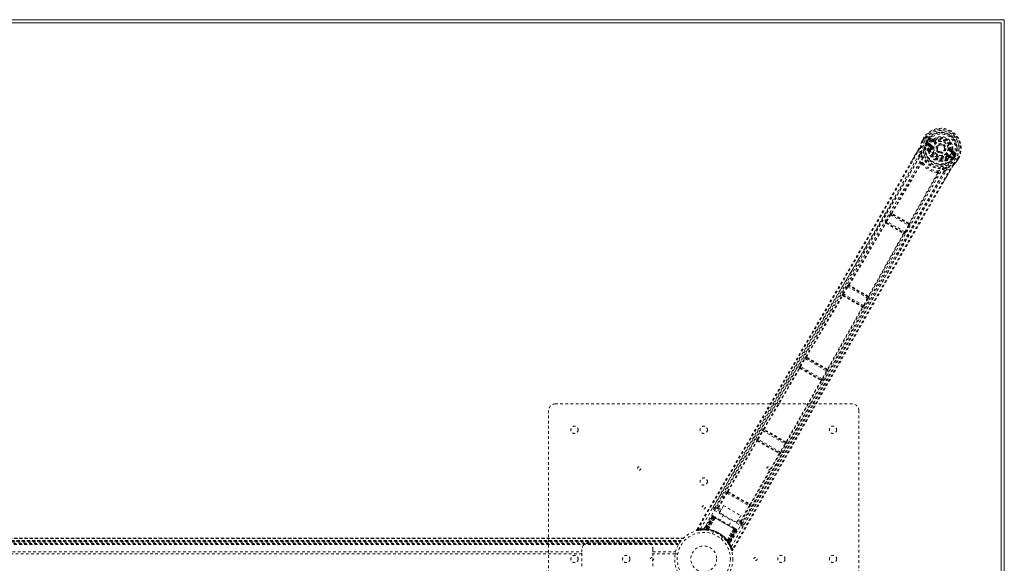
# Model space of a CAD drawing. Header units: inches. Extents: x 7.1 to 78.6, y 19.7 to 61.4.
# Tile 5 of 5: x 40.5 to 78.6, y 40.4 to 61.4. Entities that reach past the tile are written whole.
import ezdxf

# ---------------------------------------------------------------- set-up
doc = ezdxf.new("R2010")
doc.units = ezdxf.units.IN
doc.header["$MEASUREMENT"] = 0
doc.linetypes.add('SLD-Dashed', pattern=[0.075, 0.05, -0.025])
doc.linetypes.add('SLD-Solid', pattern=[0])

msp = doc.modelspace()

# ---------------------------------------------------------------- linework, layer by layer
at = {"color": 7, "linetype": 'SLD-Solid', "lineweight": 15}
for p, q in [((7.09, 61.432), (78.59, 61.432)), ((78.59, 61.432), (78.59, 19.682)), ((7.208, 61.314), (78.472, 61.314)), ((78.472, 61.314), (7.208, 61.314)), ((78.472, 61.314), (78.472, 19.801)), ((78.472, 19.801), (78.472, 61.314))]:
    msp.add_line(p, q, dxfattribs=at)
at = {"color": 7, "linetype": 'SLD-Dashed', "lineweight": 0}
for p, q in [((75.467, 56.842), (75.428, 56.774)), ((75.428, 56.774), (75.428, 56.774)), ((75.468, 56.842), (75.429, 56.773)), ((75.492, 56.827), (75.454, 56.76)), ((75.47, 56.84), (75.467, 56.842)), ((75.516, 56.813), (75.47, 56.84)), ((75.536, 56.802), (75.516, 56.813)), ((75.662, 56.729), (75.536, 56.802)), ((75.562, 56.703), (75.598, 56.766)), ((75.623, 56.751), (75.588, 56.689)), ((75.628, 56.748), (75.623, 56.751)), ((75.799, 56.715), (75.698, 56.774)), ((75.82, 56.807), (75.705, 56.846)), ((75.713, 56.8), (75.824, 56.759)), ((75.814, 56.741), (75.713, 56.8)), ((75.824, 56.759), (75.814, 56.741)), ((75.898, 56.767), (75.912, 56.747)), ((74.952, 55.863), (75.256, 56.389)), ((75.281, 56.373), (75.307, 56.226)), ((75.344, 56.564), (75.35, 56.581)), ((75.406, 56.733), (75.404, 56.729)), ((75.561, 56.702), (75.562, 56.703)), ((75.588, 56.689), (75.561, 56.702)), ((75.577, 56.646), (75.577, 56.641)), ((75.578, 56.641), (75.581, 56.628)), ((75.67, 56.551), (75.581, 56.628)), ((75.588, 56.688), (75.583, 56.669)), ((75.583, 56.669), (75.59, 56.682)), ((75.59, 56.682), (75.628, 56.748)), ((75.711, 56.562), (75.611, 56.648)), ((75.611, 56.648), (75.723, 56.584)), ((75.626, 56.674), (75.738, 56.61)), ((75.656, 56.382), (75.675, 56.416)), ((75.662, 56.729), (75.663, 56.729)), ((75.697, 56.407), (75.677, 56.373)), ((75.711, 56.562), (75.723, 56.584)), ((75.738, 56.499), (75.73, 56.403)), ((75.738, 56.499), (75.737, 56.521)), ((75.767, 56.495), (75.738, 56.499)), ((76.275, 56.37), (76.267, 56.358)), ((76.28, 56.378), (76.275, 56.37)), ((76.513, 56.401), (76.537, 56.398)), ((76.537, 56.398), (76.536, 56.39)), ((76.596, 56.39), (76.537, 56.398)), ((75.648, 56.337), (75.648, 56.359)), ((76.306, 56.071), (76.385, 56.125)), ((76.306, 56.01), (76.326, 56.043)), ((76.325, 55.996), (76.344, 56.029)), ((76.344, 56.029), (76.429, 56.087)), ((76.385, 56.125), (76.367, 56.149)), ((76.453, 56.134), (76.466, 56.155)), ((76.577, 56.09), (76.453, 56.134)), ((76.464, 56.093), (76.575, 56.054)), ((76.466, 56.155), (76.577, 56.09)), ((76.481, 56.181), (76.592, 56.116)), ((76.643, 56.228), (76.542, 56.287)), ((76.567, 56.33), (76.557, 56.313)), ((76.658, 56.254), (76.557, 56.313)), ((76.567, 56.33), (76.658, 56.254)), ((76.589, 56.058), (76.575, 56.054)), ((76.575, 56.054), (76.575, 56.054)), ((76.575, 56.054), (76.575, 56.054)), ((76.589, 56.058), (76.593, 56.06)), ((76.589, 56.058), (76.589, 56.058)), ((76.624, 56.09), (76.608, 56.069)), ((76.624, 56.09), (76.609, 56.076)), ((76.609, 56.076), (76.617, 56.089)), ((76.702, 56.27), (76.611, 56.35)), ((76.617, 56.089), (76.656, 56.155)), ((76.622, 56.175), (76.622, 56.175)), ((76.622, 56.175), (76.768, 56.09)), ((76.649, 56.074), (76.624, 56.09)), ((76.625, 56.091), (76.661, 56.152)), ((76.686, 56.138), (76.649, 56.075)), ((76.649, 56.075), (76.649, 56.074)), ((76.656, 56.155), (76.661, 56.152)), ((76.656, 56.155), (76.656, 56.155)), ((76.777, 55.996), (76.75, 55.953)), ((76.752, 56.01), (76.791, 56.077)), ((76.768, 56.09), (76.814, 56.064)), ((76.776, 55.995), (76.816, 56.063)), ((76.817, 56.062), (76.778, 55.995)), ((76.778, 55.995), (76.778, 55.995)), ((76.817, 56.062), (76.814, 56.064)), ((74.225, 53.946), (75.352, 55.858)), ((74.246, 53.936), (75.373, 55.849)), ((75.357, 55.875), (75.357, 55.875)), ((75.374, 55.85), (75.373, 55.849)), ((76.531, 55.653), (76.244, 55.156)), ((76.309, 55.977), (76.289, 55.967)), ((76.364, 55.615), (76.505, 55.667)), ((76.753, 55.955), (76.751, 55.951)), ((76.004, 55.485), (74.911, 53.552)), ((74.93, 53.538), (76.023, 55.471)), ((76.004, 55.485), (76.005, 55.485)), ((76.035, 55.484), (76.035, 55.484)), ((74.017, 53.637), (74.171, 53.888)), ((74.043, 53.622), (74.197, 53.873)), ((74.171, 53.888), (74.187, 53.912)), ((74.197, 53.873), (74.881, 53.478)), ((74.22, 53.947), (74.225, 53.946)), ((74.231, 53.905), (74.235, 53.904)), ((74.892, 53.523), (74.231, 53.905)), ((73.995, 53.56), (73.987, 53.568)), ((74.035, 53.57), (74.027, 53.579)), ((74.027, 53.579), (74.711, 53.184)), ((74.741, 53.219), (74.043, 53.622)), ((74.881, 53.478), (74.741, 53.219)), ((74.767, 53.205), (74.907, 53.464)), ((74.889, 53.527), (74.892, 53.523)), ((74.903, 53.551), (74.903, 53.551)), ((74.907, 53.464), (74.92, 53.489)), ((74.933, 53.535), (74.93, 53.538)), ((74.69, 53.166), (74.689, 53.166)), ((74.711, 53.184), (74.7, 53.186)), ((74.711, 53.146), (74.722, 53.144)), ((72.348, 50.829), (72.518, 51.109)), ((72.374, 50.814), (72.544, 51.093)), ((72.544, 51.093), (73.3, 50.657)), ((72.564, 51.169), (72.567, 51.169)), ((72.575, 51.127), (72.577, 51.127)), ((73.314, 50.7), (72.575, 51.127)), ((70.914, 48.384), (72.32, 50.755)), ((70.934, 48.374), (72.341, 50.745)), ((72.32, 50.755), (72.316, 50.761)), ((72.361, 50.766), (72.357, 50.772)), ((72.357, 50.772), (73.115, 50.334)), ((73.143, 50.369), (72.374, 50.814)), ((73.3, 50.657), (73.143, 50.369)), ((73.313, 50.702), (73.314, 50.7)), ((73.356, 50.712), (73.354, 50.714)), ((73.101, 50.307), (71.75, 47.903)), ((71.769, 47.891), (73.119, 50.294)), ((73.115, 50.334), (73.108, 50.334)), ((73.119, 50.294), (73.127, 50.293)), ((73.169, 50.355), (73.327, 50.642)), ((70.913, 48.384), (70.914, 48.384)), ((70.687, 48.02), (70.868, 48.323)), ((70.713, 48.005), (70.894, 48.308)), ((71.541, 47.527), (70.713, 48.005)), ((70.894, 48.308), (71.713, 47.835)), ((70.923, 48.343), (70.925, 48.343)), ((71.729, 47.878), (70.923, 48.343)), ((70.929, 48.341), (70.929, 48.341)), ((69.277, 45.587), (70.658, 47.948)), ((69.296, 45.577), (70.678, 47.939)), ((70.658, 47.948), (70.655, 47.953)), ((70.698, 47.959), (70.696, 47.963)), ((70.696, 47.963), (71.514, 47.491)), ((70.702, 47.957), (70.701, 47.957)), ((71.713, 47.835), (71.541, 47.527)), ((71.568, 47.512), (71.739, 47.82)), ((71.724, 47.882), (71.724, 47.882)), ((71.728, 47.879), (71.729, 47.878)), ((71.77, 47.889), (71.769, 47.891)), ((71.501, 47.463), (70.147, 45.086)), ((70.165, 45.074), (71.52, 47.451)), ((71.505, 47.493), (71.505, 47.493)), ((71.514, 47.491), (71.509, 47.491)), ((71.52, 47.451), (71.525, 47.45)), ((61.215, 46.557), (72.715, 46.557)), ((60.965, 34.807), (60.965, 46.307)), ((72.965, 46.307), (72.965, 34.807)), ((69.043, 45.206), (69.231, 45.526)), ((69.069, 45.191), (69.257, 45.511)), ((69.257, 45.511), (70.109, 45.018)), ((69.275, 45.587), (69.277, 45.587)), ((69.286, 45.546), (69.288, 45.545)), ((70.125, 45.061), (69.286, 45.546)), ((69.292, 45.544), (69.292, 45.544)), ((67.884, 43.181), (69.014, 45.134)), ((67.903, 43.171), (69.033, 45.124)), ((69.014, 45.134), (69.012, 45.138)), ((69.055, 45.145), (69.052, 45.149)), ((69.052, 45.149), (69.898, 44.661)), ((69.058, 45.143), (69.058, 45.143)), ((69.926, 44.696), (69.069, 45.191)), ((70.109, 45.018), (69.926, 44.696)), ((69.952, 44.681), (70.135, 45.004)), ((70.12, 45.065), (70.12, 45.065)), ((70.124, 45.063), (70.125, 45.061)), ((70.166, 45.073), (70.165, 45.074)), ((69.886, 44.632), (68.759, 42.676)), ((68.778, 42.665), (69.905, 44.62)), ((69.89, 44.663), (69.89, 44.663)), ((69.898, 44.661), (69.894, 44.661)), ((69.905, 44.62), (69.909, 44.62)), ((67.508, 42.55), (67.839, 43.12)), ((67.533, 42.535), (67.865, 43.105)), ((67.865, 43.105), (68.722, 42.61)), ((67.884, 43.181), (67.884, 43.181)), ((67.894, 43.14), (67.895, 43.14)), ((67.894, 43.14), (68.738, 42.653)), ((68.778, 42.664), (68.778, 42.665)), ((67.338, 42.565), (67.39, 42.534)), ((67.371, 42.441), (68.394, 41.85)), ((67.39, 42.534), (67.386, 42.524)), ((67.39, 42.533), (67.387, 42.524)), ((67.392, 42.537), (67.392, 42.536)), ((67.594, 42.382), (67.401, 42.493)), ((67.509, 42.497), (67.622, 42.431)), ((67.645, 42.47), (67.533, 42.535)), ((67.575, 42.35), (67.732, 42.622)), ((68.241, 41.966), (67.575, 42.35)), ((67.732, 42.622), (68.398, 42.237)), ((68.722, 42.61), (68.394, 42.038)), ((68.42, 42.023), (68.748, 42.595)), ((68.737, 42.654), (68.738, 42.653)), ((67.29, 42.213), (66.968, 41.699)), ((67.301, 42.206), (66.984, 41.699)), ((67.32, 42.2), (67.005, 41.696)), ((67.317, 42.197), (67.006, 41.699)), ((67.044, 41.711), (67.323, 42.194)), ((67.335, 42.187), (67.059, 41.71)), ((67.351, 42.178), (67.08, 41.708)), ((67.083, 41.695), (67.375, 42.164)), ((67.376, 42.163), (67.084, 41.695)), ((67.133, 41.698), (67.4, 42.149)), ((67.403, 42.148), (67.138, 41.698)), ((67.301, 42.206), (67.29, 42.213)), ((67.29, 42.213), (67.323, 42.194)), ((67.375, 42.164), (67.317, 42.197)), ((67.337, 42.217), (67.324, 42.193)), ((67.324, 42.193), (68.203, 41.686)), ((68.192, 41.692), (67.335, 42.187)), ((67.351, 42.178), (68.175, 41.702)), ((67.405, 42.18), (67.358, 42.207)), ((67.375, 42.164), (67.376, 42.163)), ((67.403, 42.148), (67.4, 42.149)), ((67.725, 42.264), (67.609, 42.062)), ((67.947, 41.867), (68.063, 42.069)), ((68.398, 42.237), (68.241, 41.966)), ((68.424, 41.903), (68.26, 41.997)), ((68.288, 42.047), (68.373, 41.998)), ((68.311, 42.086), (68.394, 42.038)), ((68.457, 41.905), (68.464, 41.913)), ((68.458, 41.905), (68.465, 41.914)), ((68.465, 41.914), (68.517, 41.884)), ((68.466, 41.916), (68.467, 41.917)), ((66.695, 41.704), (66.721, 41.689)), ((66.859, 41.68), (66.728, 41.66)), ((66.841, 41.678), (66.865, 41.682)), ((66.988, 41.684), (66.867, 41.68)), ((66.944, 41.685), (66.959, 41.685)), ((66.968, 41.699), (66.984, 41.699)), ((66.98, 41.685), (67.055, 41.681)), ((67.006, 41.699), (67.083, 41.695)), ((67.042, 41.682), (67.044, 41.711)), ((67.055, 41.681), (67.057, 41.681)), ((67.059, 41.681), (67.057, 41.681)), ((67.108, 41.674), (67.074, 41.678)), ((67.077, 41.679), (67.08, 41.708)), ((67.084, 41.695), (67.083, 41.695)), ((67.133, 41.698), (67.138, 41.698)), ((67.346, 41.616), (67.297, 41.532)), ((67.867, 41.277), (68.124, 41.731)), ((68.127, 41.73), (67.869, 41.273)), ((67.891, 41.229), (68.15, 41.716)), ((68.151, 41.716), (67.892, 41.228)), ((67.905, 41.232), (68.175, 41.702)), ((68.192, 41.692), (67.916, 41.215)), ((68.203, 41.686), (67.925, 41.203)), ((67.931, 41.161), (68.211, 41.685)), ((68.209, 41.682), (67.934, 41.163)), ((68.225, 41.673), (67.944, 41.145)), ((68.237, 41.666), (67.952, 41.131)), ((68.127, 41.73), (68.124, 41.731)), ((68.139, 41.756), (68.133, 41.76)), ((68.15, 41.716), (68.151, 41.716)), ((68.198, 41.722), (68.151, 41.749)), ((68.209, 41.682), (68.151, 41.716)), ((68.192, 41.692), (68.225, 41.673)), ((68.237, 41.666), (68.225, 41.673)), ((19.501, 41.362), (66.18, 41.362)), ((66.179, 41.363), (19.502, 41.363)), ((19.513, 41.35), (66.167, 41.35)), ((19.584, 41.272), (66.097, 41.272)), ((66.097, 41.272), (19.584, 41.272)), ((66.093, 41.268), (19.588, 41.268)), ((19.591, 41.264), (66.09, 41.264)), ((66.09, 41.264), (19.591, 41.264)), ((66.085, 41.258), (19.595, 41.258)), ((19.603, 41.249), (66.078, 41.249)), ((19.604, 41.248), (66.077, 41.248)), ((66.076, 41.246), (19.605, 41.246)), ((66.074, 41.244), (19.607, 41.244)), ((19.629, 41.213), (66.051, 41.213)), ((19.668, 41.156), (66.013, 41.156)), ((62.5, 41.172), (64.75, 41.172)), ((66.09, 41.264), (66.074, 41.244)), ((66.093, 41.268), (66.097, 41.272)), ((67.644, 41.332), (67.692, 41.416)), ((67.85, 41.256), (67.854, 41.251)), ((67.867, 41.277), (67.869, 41.273)), ((67.905, 41.232), (67.881, 41.215)), ((67.892, 41.228), (67.891, 41.229)), ((67.892, 41.228), (67.934, 41.163)), ((67.892, 41.2), (67.893, 41.199)), ((67.893, 41.198), (67.894, 41.197)), ((67.894, 41.197), (67.934, 41.134)), ((67.9, 41.189), (67.901, 41.187)), ((67.944, 41.145), (67.952, 41.131)), ((19.683, 41.13), (65.997, 41.13)), ((19.694, 41.113), (65.987, 41.113)), ((23.43, 40.839), (62.25, 40.839)), ((62.25, 40.755), (23.43, 40.755)), ((62.25, 40.839), (62.25, 40.922)), ((62.25, 40.276), (62.25, 40.839)), ((65, 40.922), (65, 40.839)), ((65, 40.276), (65, 40.839)), ((65, 40.839), (65.876, 40.839)), ((65.858, 40.755), (65, 40.755)), ((65.955, 40.757), (65.858, 40.757)), ((67.942, 41.123), (67.95, 41.109)), ((67.945, 41.116), (67.952, 41.102))]:
    msp.add_line(p, q, dxfattribs=at)
at = {"color": 7, "linetype": 'SLD-Dashed', "lineweight": 0, "flags": 128}
for points in [[(75.454, 56.759), (75.451, 56.756), (75.438, 56.75), (75.434, 56.748), (75.431, 56.744), (75.428, 56.74), (75.426, 56.739), (75.425, 56.739), (75.421, 56.739), (75.417, 56.74), (75.416, 56.74), (75.414, 56.739), (75.411, 56.736), (75.406, 56.729), (75.405, 56.728), (75.404, 56.727), (75.404, 56.728), (75.404, 56.729)], [(75.454, 56.76), (75.449, 56.762), (75.443, 56.765), (75.438, 56.768), (75.434, 56.77), (75.431, 56.772), (75.429, 56.774), (75.428, 56.774), (75.428, 56.774)], [(75.467, 56.842), (75.467, 56.842), (75.468, 56.841), (75.47, 56.84), (75.473, 56.838), (75.477, 56.836), (75.482, 56.833), (75.487, 56.83), (75.492, 56.827)], [(75.698, 56.774), (75.68, 56.789), (75.67, 56.81)], [(75.713, 56.8), (75.713, 56.799), (75.712, 56.797), (75.71, 56.795), (75.709, 56.792), (75.706, 56.788), (75.704, 56.783), (75.701, 56.779), (75.698, 56.774)], [(76.529, 56.249), (76.563, 56.321), (76.581, 56.4), (76.58, 56.481), (76.563, 56.562), (76.53, 56.638), (76.482, 56.708), (76.422, 56.768), (76.353, 56.817), (76.276, 56.853), (76.194, 56.874), (76.11, 56.881), (76.027, 56.871), (75.948, 56.846), (75.878, 56.806), (75.818, 56.751), (75.772, 56.686)], [(66.721, 41.689), (67.194, 42.496), (67.685, 43.335), (68.195, 44.205), (68.583, 44.869), (68.635, 44.957), (68.687, 45.045), (68.739, 45.134), (68.791, 45.223), (68.843, 45.312), (68.906, 45.419), (69.091, 45.736), (69.261, 46.025), (69.414, 46.287), (69.551, 46.521), (69.808, 46.959), (70.032, 47.343), (70.364, 47.91), (70.667, 48.428), (70.941, 48.895), (71.248, 49.42), (71.561, 49.955), (72.165, 50.99), (72.807, 52.092), (73.427, 53.157), (74.049, 54.231), (74.673, 55.314), (75.281, 56.373)], [(66.845, 41.726), (68.065, 43.843), (69.289, 45.955), (70.521, 48.062), (71.763, 50.16), (72.744, 51.804), (73.725, 53.444), (74.701, 55.084), (75.662, 56.729)], [(66.967, 41.72), (68.184, 43.832), (69.406, 45.939), (70.637, 48.04), (71.878, 50.133), (72.858, 51.772), (73.839, 53.407), (74.814, 55.044), (75.772, 56.686)], [(75.257, 56.388), (75.119, 56.147), (75, 55.939), (74.955, 55.861)], [(75.256, 56.389), (75.255, 56.389), (75.256, 56.388), (75.258, 56.387), (75.261, 56.385), (75.265, 56.383), (75.27, 56.38), (75.275, 56.377), (75.281, 56.373)], [(75.364, 56.24), (75.338, 56.396), (75.346, 56.571)], [(75.404, 56.729), (75.37, 56.643), (75.346, 56.571)], [(75.35, 56.581), (75.348, 56.576), (75.346, 56.571)], [(75.406, 56.733), (75.373, 56.65), (75.35, 56.581)], [(75.588, 56.688), (75.588, 56.689), (75.588, 56.689)], [(75.59, 56.682), (75.609, 56.681), (75.626, 56.674)], [(75.626, 56.674), (75.623, 56.669), (75.621, 56.664), (75.618, 56.66), (75.616, 56.656), (75.614, 56.653), (75.612, 56.65), (75.612, 56.649), (75.611, 56.648)], [(75.648, 56.359), (75.648, 56.36), (75.656, 56.382)], [(75.683, 56.518), (75.68, 56.54), (75.67, 56.551)], [(75.675, 56.416), (75.676, 56.463), (75.683, 56.518)], [(75.738, 56.61), (75.735, 56.605), (75.732, 56.6), (75.73, 56.595), (75.728, 56.592), (75.726, 56.588), (75.724, 56.586), (75.723, 56.584), (75.723, 56.584)], [(75.797, 56.492), (75.791, 56.492), (75.785, 56.493), (75.78, 56.494), (75.776, 56.494), (75.772, 56.495), (75.769, 56.495), (75.768, 56.495), (75.767, 56.495)], [(75.799, 56.715), (75.802, 56.72), (75.805, 56.725), (75.807, 56.729), (75.809, 56.733), (75.811, 56.737), (75.813, 56.739), (75.814, 56.741), (75.814, 56.741)], [(75.93, 56.724), (75.927, 56.728), (75.924, 56.733), (75.921, 56.737), (75.918, 56.74), (75.916, 56.743), (75.914, 56.745), (75.913, 56.747), (75.912, 56.747)], [(76.483, 56.405), (76.489, 56.404), (76.494, 56.403), (76.499, 56.403), (76.504, 56.402), (76.507, 56.401), (76.51, 56.401), (76.512, 56.401), (76.513, 56.401)], [(75.307, 56.226), (74.929, 55.568), (74.532, 54.881), (74.116, 54.162), (73.682, 53.412), (73.254, 52.676), (72.893, 52.056), (72.548, 51.465), (72.177, 50.829), (71.78, 50.15), (71.658, 49.942), (71.534, 49.73), (71.408, 49.514), (71.298, 49.326), (71.208, 49.174), (71.115, 49.014), (71.017, 48.846), (70.914, 48.671), (70.708, 48.318), (70.485, 47.938), (70.247, 47.531), (70.2, 47.451), (70.188, 47.431), (70.18, 47.416), (70.168, 47.396), (70.153, 47.371), (70.135, 47.341), (70.114, 47.305), (70.04, 47.178), (69.942, 47.011), (69.841, 46.838), (69.722, 46.636), (69.587, 46.405), (69.529, 46.306), (69.468, 46.202), (69.405, 46.095), (69.34, 45.982), (69.298, 45.911), (69.257, 45.842), (68.835, 45.121), (68.429, 44.427), (68.044, 43.77), (67.68, 43.149), (67.338, 42.565)], [(75.303, 56.099), (73.338, 52.701), (71.358, 49.311), (69.374, 45.923), (67.39, 42.534)], [(76.529, 56.249), (75.57, 54.567), (74.623, 52.875), (73.68, 51.177), (72.734, 49.478), (71.781, 47.781), (70.521, 45.564), (69.25, 43.351), (67.971, 41.14)], [(68.037, 41.038), (69.261, 43.152), (70.478, 45.269), (71.686, 47.389), (72.883, 49.514), (73.816, 51.185), (74.746, 52.855), (75.678, 54.52), (76.622, 56.175)], [(75.357, 55.875), (75.323, 55.986), (75.303, 56.099)], [(75.402, 56.116), (75.406, 56.103), (75.408, 56.095)], [(75.648, 56.337), (75.683, 56.241), (75.714, 56.188)], [(76.325, 55.996), (76.31, 55.978), (76.309, 55.977)], [(76.349, 56.173), (76.353, 56.168), (76.356, 56.164), (76.359, 56.16), (76.362, 56.156), (76.364, 56.153), (76.366, 56.151), (76.367, 56.149), (76.367, 56.149)], [(76.429, 56.087), (76.449, 56.096), (76.464, 56.093)], [(76.481, 56.181), (76.478, 56.176), (76.475, 56.171), (76.472, 56.167), (76.47, 56.163), (76.468, 56.16), (76.467, 56.157), (76.466, 56.156), (76.466, 56.155)], [(76.542, 56.287), (76.545, 56.292), (76.547, 56.296), (76.55, 56.301), (76.552, 56.305), (76.554, 56.308), (76.555, 56.31), (76.556, 56.312), (76.557, 56.313)], [(76.577, 56.09), (76.578, 56.091), (76.579, 56.093), (76.58, 56.095), (76.582, 56.098), (76.584, 56.102), (76.587, 56.107), (76.59, 56.111), (76.592, 56.116)], [(76.592, 56.116), (76.607, 56.105), (76.617, 56.089)], [(76.624, 56.09), (76.624, 56.09), (76.624, 56.09)], [(76.643, 56.228), (76.645, 56.233), (76.648, 56.238), (76.651, 56.242), (76.653, 56.246), (76.655, 56.25), (76.656, 56.252), (76.657, 56.254), (76.658, 56.254)], [(76.688, 56.222), (76.665, 56.221), (76.643, 56.228)], [(76.751, 55.951), (76.75, 55.95), (76.749, 55.951), (76.749, 55.952), (76.749, 55.953), (76.753, 55.961), (76.754, 55.965), (76.754, 55.966), (76.753, 55.968), (76.751, 55.97), (76.75, 55.972), (76.749, 55.974), (76.749, 55.975), (76.751, 55.982), (76.753, 55.987), (76.753, 55.991), (76.751, 56.001), (76.751, 56.005), (76.752, 56.01)], [(76.752, 56.01), (76.758, 56.007), (76.763, 56.004), (76.768, 56.001), (76.772, 55.998), (76.775, 55.997), (76.777, 55.995), (76.778, 55.995), (76.778, 55.995)], [(76.791, 56.077), (76.797, 56.074), (76.802, 56.07), (76.807, 56.068), (76.811, 56.065), (76.814, 56.064), (76.816, 56.062), (76.817, 56.062), (76.817, 56.062)], [(66.695, 41.704), (68.843, 45.372), (70.99, 49.039), (73.132, 52.709), (74.952, 55.863)], [(76.505, 55.667), (75.834, 54.512), (75.157, 53.34), (74.47, 52.145), (73.811, 50.994), (73.133, 49.808), (72.456, 48.621), (71.812, 47.491), (71.242, 46.489), (70.843, 45.789), (70.188, 44.637), (69.623, 43.644), (69.083, 42.697), (68.565, 41.786), (68.067, 40.912)], [(68.517, 41.884), (68.82, 42.415), (69.14, 42.977), (69.477, 43.57), (69.832, 44.194), (70.199, 44.838), (70.248, 44.925), (70.298, 45.012), (70.348, 45.1), (70.398, 45.188), (70.448, 45.277), (70.512, 45.388), (70.702, 45.723), (70.872, 46.021), (71.02, 46.282), (71.148, 46.507), (71.219, 46.63), (71.28, 46.739), (71.334, 46.833), (71.379, 46.912), (71.415, 46.976), (71.443, 47.025), (71.508, 47.138), (71.594, 47.29), (71.852, 47.744), (72.091, 48.163), (72.204, 48.362), (72.313, 48.553), (72.416, 48.735), (72.545, 48.961), (72.675, 49.188), (72.802, 49.411), (72.925, 49.627), (73.479, 50.599), (74.07, 51.632), (74.637, 52.622), (75.212, 53.623), (75.793, 54.631), (76.364, 55.615)], [(75.401, 55.856), (75.402, 55.867), (75.4, 55.877), (75.396, 55.885), (75.389, 55.89), (75.381, 55.891), (75.372, 55.889), (75.364, 55.883), (75.357, 55.875)], [(76.128, 55.95), (76.189, 55.948), (76.289, 55.967)], [(76.221, 55.643), (76.208, 55.64), (76.2, 55.638)], [(76.24, 55.157), (76.363, 55.367), (76.529, 55.653)], [(76.643, 55.822), (76.496, 55.728), (76.347, 55.672)], [(76.531, 55.653), (76.531, 55.653), (76.53, 55.653), (76.527, 55.654), (76.524, 55.656), (76.521, 55.658), (76.516, 55.66), (76.511, 55.664), (76.505, 55.667)], [(76.623, 55.795), (76.592, 55.751), (76.531, 55.653)], [(76.65, 55.831), (76.637, 55.815), (76.623, 55.795)], [(76.643, 55.822), (76.694, 55.878), (76.751, 55.951)], [(76.643, 55.822), (76.647, 55.826), (76.65, 55.831)], [(76.753, 55.955), (76.698, 55.885), (76.65, 55.831)], [(68.465, 41.914), (70.407, 45.326), (72.349, 48.738), (74.296, 52.148), (76.256, 55.549)], [(76.035, 55.484), (76.039, 55.494), (76.039, 55.504), (76.037, 55.512), (76.031, 55.519), (76.024, 55.522), (76.015, 55.522), (76.006, 55.519), (75.997, 55.512)], [(76.035, 55.484), (76.148, 55.509), (76.256, 55.549)], [(76.244, 55.156), (74.406, 51.973), (72.298, 48.284), (70.196, 44.59), (68.093, 40.897)], [(74.171, 53.888), (74.174, 53.887), (74.18, 53.883), (74.188, 53.878), (74.197, 53.873)], [(74.246, 53.936), (74.239, 53.936), (74.233, 53.934), (74.228, 53.93), (74.225, 53.926), (74.224, 53.92), (74.226, 53.914), (74.229, 53.909), (74.235, 53.904)], [(74.246, 53.936), (74.246, 53.932), (74.247, 53.93), (74.248, 53.929), (74.249, 53.929)], [(72.567, 51.169), (73.281, 52.365), (73.995, 53.56)], [(72.587, 51.159), (73.302, 52.355), (74.016, 53.55)], [(74.035, 53.57), (74.029, 53.572), (74.023, 53.573), (74.018, 53.572), (74.015, 53.569), (74.012, 53.565), (74.012, 53.561), (74.013, 53.555), (74.016, 53.55)], [(74.022, 53.551), (74.022, 53.551), (74.021, 53.551), (74.019, 53.551), (74.016, 53.55)], [(74.017, 53.637), (74.018, 53.637), (74.02, 53.636), (74.023, 53.634), (74.026, 53.632), (74.03, 53.63), (74.034, 53.627), (74.038, 53.625), (74.043, 53.622)], [(74.881, 53.478), (74.89, 53.473), (74.898, 53.468), (74.904, 53.465), (74.907, 53.464)], [(74.889, 53.527), (74.896, 53.524), (74.902, 53.523), (74.908, 53.525), (74.913, 53.528), (74.916, 53.533), (74.916, 53.539), (74.915, 53.546), (74.911, 53.552)], [(74.903, 53.551), (74.904, 53.55), (74.905, 53.55), (74.908, 53.55), (74.911, 53.552)], [(74.692, 53.16), (74.014, 51.944), (73.335, 50.727)], [(73.354, 50.714), (74.033, 51.931), (74.711, 53.146)], [(74.692, 53.16), (74.698, 53.16), (74.703, 53.161), (74.707, 53.164), (74.71, 53.168), (74.71, 53.173), (74.708, 53.178), (74.705, 53.182), (74.7, 53.186)], [(74.741, 53.219), (74.745, 53.216), (74.75, 53.214), (74.754, 53.211), (74.758, 53.209), (74.761, 53.208), (74.764, 53.206), (74.766, 53.205), (74.767, 53.205)], [(72.518, 51.109), (72.521, 51.107), (72.527, 51.104), (72.535, 51.099), (72.544, 51.093)], [(72.529, 51.125), (72.526, 51.121), (72.52, 51.108)], [(72.587, 51.159), (72.58, 51.159), (72.574, 51.157), (72.569, 51.153), (72.567, 51.148), (72.566, 51.143), (72.568, 51.137), (72.572, 51.131), (72.577, 51.127)], [(72.361, 50.766), (72.355, 50.768), (72.349, 50.769), (72.344, 50.768), (72.34, 50.765), (72.337, 50.761), (72.336, 50.756), (72.338, 50.751), (72.341, 50.745)], [(72.347, 50.747), (72.347, 50.747), (72.346, 50.747), (72.344, 50.747), (72.341, 50.745)], [(72.348, 50.829), (72.349, 50.828), (72.351, 50.827), (72.354, 50.826), (72.357, 50.824), (72.361, 50.822), (72.365, 50.819), (72.369, 50.816), (72.374, 50.814)], [(73.3, 50.657), (73.31, 50.652), (73.318, 50.647), (73.324, 50.644), (73.327, 50.642)], [(73.313, 50.702), (73.319, 50.7), (73.326, 50.699), (73.332, 50.7), (73.337, 50.704), (73.34, 50.709), (73.34, 50.715), (73.339, 50.721), (73.335, 50.727)], [(73.325, 50.643), (73.333, 50.655), (73.335, 50.659)], [(73.328, 50.725), (73.329, 50.725), (73.33, 50.725), (73.332, 50.725), (73.335, 50.727)], [(73.101, 50.307), (73.107, 50.307), (73.112, 50.308), (73.116, 50.311), (73.119, 50.316), (73.119, 50.32), (73.117, 50.325), (73.113, 50.33), (73.108, 50.334)], [(73.143, 50.369), (73.148, 50.367), (73.153, 50.364), (73.157, 50.362), (73.161, 50.36), (73.164, 50.358), (73.167, 50.357), (73.168, 50.356), (73.169, 50.355)], [(70.934, 48.374), (70.927, 48.374), (70.921, 48.372), (70.917, 48.368), (70.914, 48.364), (70.914, 48.358), (70.915, 48.352), (70.919, 48.347), (70.925, 48.343)], [(70.934, 48.374), (70.934, 48.37), (70.935, 48.368), (70.936, 48.367), (70.937, 48.367)], [(70.687, 48.02), (70.688, 48.02), (70.69, 48.019), (70.692, 48.017), (70.696, 48.015), (70.699, 48.013), (70.704, 48.011), (70.708, 48.008), (70.713, 48.005)], [(70.868, 48.323), (70.87, 48.322), (70.876, 48.318), (70.885, 48.313), (70.894, 48.308)], [(70.878, 48.339), (70.875, 48.335), (70.87, 48.322)], [(70.698, 47.959), (70.692, 47.961), (70.686, 47.962), (70.681, 47.961), (70.677, 47.959), (70.674, 47.954), (70.673, 47.949), (70.674, 47.944), (70.678, 47.938)], [(70.684, 47.94), (70.683, 47.94), (70.683, 47.94), (70.681, 47.94), (70.678, 47.938)], [(71.713, 47.835), (71.722, 47.83), (71.731, 47.825), (71.737, 47.822), (71.739, 47.82)], [(71.728, 47.879), (71.734, 47.876), (71.741, 47.876), (71.747, 47.877), (71.751, 47.88), (71.754, 47.885), (71.755, 47.891), (71.754, 47.897), (71.75, 47.903)], [(71.737, 47.821), (71.746, 47.832), (71.748, 47.837)], [(71.743, 47.901), (71.744, 47.901), (71.745, 47.901), (71.747, 47.901), (71.75, 47.903)], [(71.501, 47.463), (71.501, 47.466), (71.5, 47.468), (71.5, 47.469), (71.499, 47.469)], [(71.501, 47.463), (71.508, 47.463), (71.513, 47.465), (71.517, 47.468), (71.519, 47.472), (71.519, 47.477), (71.518, 47.482), (71.514, 47.487), (71.509, 47.491)], [(71.541, 47.527), (71.546, 47.524), (71.551, 47.521), (71.555, 47.519), (71.559, 47.517), (71.562, 47.515), (71.565, 47.514), (71.567, 47.513), (71.568, 47.512)], [(68.747, 42.409), (68.967, 42.794), (69.249, 43.29), (69.512, 43.752), (69.755, 44.18), (69.976, 44.568), (70.178, 44.922), (70.361, 45.244), (70.525, 45.533), (70.75, 45.928), (70.897, 46.186)], [(69.231, 45.526), (69.233, 45.524), (69.239, 45.521), (69.248, 45.516), (69.257, 45.511)], [(69.239, 45.539), (69.237, 45.536), (69.233, 45.525)], [(69.296, 45.577), (69.289, 45.577), (69.284, 45.574), (69.279, 45.571), (69.277, 45.566), (69.277, 45.561), (69.278, 45.555), (69.282, 45.55), (69.288, 45.545)], [(69.296, 45.577), (69.297, 45.573), (69.297, 45.571), (69.298, 45.57), (69.299, 45.569)], [(69.055, 45.145), (69.049, 45.148), (69.043, 45.148), (69.037, 45.147), (69.033, 45.145), (69.03, 45.141), (69.029, 45.135), (69.03, 45.13), (69.033, 45.124)], [(69.04, 45.125), (69.04, 45.126), (69.039, 45.126), (69.037, 45.126), (69.033, 45.124)], [(69.043, 45.206), (69.044, 45.206), (69.046, 45.205), (69.048, 45.203), (69.052, 45.201), (69.055, 45.199), (69.06, 45.197), (69.064, 45.194), (69.069, 45.191)], [(70.109, 45.018), (70.118, 45.013), (70.127, 45.008), (70.133, 45.005), (70.135, 45.004)], [(70.124, 45.063), (70.13, 45.06), (70.137, 45.059), (70.143, 45.061), (70.147, 45.064), (70.15, 45.068), (70.151, 45.074), (70.15, 45.08), (70.147, 45.086)], [(70.133, 45.005), (70.141, 45.014), (70.143, 45.018)], [(70.139, 45.084), (70.14, 45.084), (70.141, 45.084), (70.143, 45.084), (70.147, 45.086)], [(69.886, 44.632), (69.886, 44.636), (69.885, 44.637), (69.885, 44.638), (69.884, 44.639)], [(69.886, 44.632), (69.893, 44.632), (69.898, 44.634), (69.902, 44.637), (69.904, 44.642), (69.904, 44.647), (69.903, 44.652), (69.899, 44.657), (69.894, 44.661)], [(69.926, 44.696), (69.931, 44.693), (69.936, 44.691), (69.94, 44.688), (69.944, 44.686), (69.947, 44.684), (69.95, 44.683), (69.951, 44.682), (69.952, 44.681)], [(67.839, 43.12), (67.84, 43.12), (67.842, 43.119), (67.844, 43.117), (67.847, 43.115), (67.851, 43.113), (67.855, 43.111), (67.86, 43.108), (67.865, 43.105)], [(67.903, 43.171), (67.897, 43.17), (67.891, 43.168), (67.887, 43.165), (67.884, 43.16), (67.884, 43.155), (67.886, 43.149), (67.889, 43.144), (67.895, 43.14)], [(67.899, 43.138), (68, 43.079), (68.103, 43.02), (68.207, 42.96), (68.311, 42.9), (68.406, 42.845), (68.501, 42.79), (68.592, 42.738), (68.663, 42.697), (68.734, 42.656)], [(67.903, 43.171), (67.904, 43.167), (67.905, 43.165), (67.905, 43.164), (67.906, 43.163)], [(67.906, 43.163), (68.116, 43.043), (68.329, 42.919), (68.542, 42.796), (68.752, 42.675)], [(68.737, 42.654), (68.744, 42.651), (68.75, 42.651), (68.756, 42.652), (68.76, 42.655), (68.763, 42.659), (68.764, 42.665), (68.762, 42.671), (68.759, 42.676)], [(67.401, 42.493), (67.4, 42.492), (67.398, 42.489), (67.396, 42.484), (67.392, 42.477), (67.387, 42.469), (67.382, 42.461), (67.377, 42.451), (67.371, 42.441)], [(67.39, 42.534), (67.424, 42.547), (67.499, 42.538)], [(67.401, 42.493), (67.435, 42.506), (67.509, 42.497)], [(67.508, 42.55), (67.511, 42.548), (67.516, 42.545), (67.524, 42.54), (67.533, 42.535)], [(68.722, 42.61), (68.731, 42.605), (68.74, 42.6), (68.746, 42.597), (68.748, 42.595)], [(67.335, 42.187), (67.323, 42.194), (67.312, 42.2), (67.304, 42.205), (67.301, 42.206)], [(67.317, 42.197), (67.318, 42.197), (67.319, 42.196), (67.322, 42.194), (67.326, 42.192), (67.332, 42.189), (67.338, 42.185), (67.344, 42.182), (67.351, 42.178)], [(67.35, 42.212), (67.347, 42.213), (67.344, 42.215), (67.343, 42.216), (67.342, 42.216)], [(67.4, 42.149), (67.391, 42.154), (67.384, 42.159), (67.379, 42.162), (67.376, 42.163)], [(67.4, 42.149), (67.403, 42.154), (67.406, 42.159), (67.41, 42.162), (67.413, 42.166), (67.416, 42.168), (67.419, 42.17), (67.421, 42.17), (67.423, 42.17)], [(68.124, 41.731), (67.945, 41.835), (67.763, 41.94), (67.582, 42.045), (67.403, 42.148)], [(67.423, 42.17), (67.42, 42.171), (67.419, 42.172), (67.417, 42.173), (67.417, 42.173)], [(68.132, 41.76), (67.956, 41.862), (67.778, 41.965), (67.599, 42.068), (67.423, 42.169)], [(68.373, 41.998), (68.418, 41.939), (68.424, 41.903)], [(68.42, 42.023), (68.417, 42.025), (68.411, 42.028), (68.403, 42.033), (68.394, 42.038)], [(68.394, 41.85), (68.405, 41.87), (68.415, 41.887), (68.421, 41.898), (68.424, 41.903)], [(68.465, 41.914), (68.459, 41.95), (68.414, 42.009)], [(67.024, 41.683), (67.034, 41.683), (67.043, 41.685)], [(67.122, 41.674), (67.123, 41.674), (67.125, 41.675), (67.126, 41.678), (67.128, 41.68), (67.13, 41.684), (67.131, 41.688), (67.132, 41.693), (67.133, 41.698)], [(68.133, 41.76), (68.135, 41.756), (68.134, 41.749), (68.131, 41.74), (68.127, 41.73)], [(68.15, 41.716), (68.148, 41.718), (68.143, 41.721), (68.135, 41.725), (68.127, 41.73)], [(68.175, 41.702), (68.182, 41.698), (68.189, 41.694), (68.195, 41.69), (68.2, 41.687), (68.205, 41.685), (68.207, 41.683), (68.209, 41.682), (68.209, 41.682)], [(68.189, 41.727), (68.191, 41.726), (68.193, 41.725), (68.196, 41.723)], [(68.203, 41.686), (68.216, 41.678), (68.227, 41.672), (68.231, 41.669), (68.235, 41.668), (68.237, 41.666)], [(68.214, 41.713), (68.213, 41.713), (68.211, 41.714), (68.209, 41.716), (68.206, 41.718)], [(66.078, 41.249), (66.065, 41.232), (66.057, 41.222), (66.053, 41.216), (66.051, 41.213), (66.053, 41.215), (66.053, 41.215)], [(66.075, 41.245), (66.082, 41.254), (66.085, 41.258)], [(67.854, 41.251), (67.854, 41.253), (67.854, 41.254), (67.855, 41.257), (67.857, 41.26), (67.859, 41.263), (67.862, 41.266), (67.865, 41.27), (67.869, 41.273)], [(67.952, 41.102), (67.952, 41.104), (67.951, 41.104)], [(68.041, 40.904), (68.046, 40.897), (68.051, 40.891), (68.058, 40.886), (68.066, 40.884), (68.073, 40.883), (68.081, 40.885), (68.087, 40.889), (68.092, 40.895)], [(68.093, 40.897), (68.093, 40.898), (68.091, 40.898), (68.086, 40.901), (68.077, 40.906), (68.072, 40.909), (68.067, 40.912)]]:
    msp.add_lwpolyline(points, dxfattribs=at)
at = {"color": 7, "linetype": 'SLD-Dashed', "lineweight": 0}
for centre, radius in [((76.14, 56.448), 0.7), ((76.14, 56.448), 0.69), ((76.14, 56.448), 0.623), ((76.14, 56.448), 0.32), ((76.14, 56.448), 0.275), ((76.14, 56.448), 0.188), ((76.14, 56.448), 0.157), ((76.14, 56.448), 0.142), ((76.14, 56.448), 0.14), ((76.14, 56.448), 0.138), ((61.965, 45.557), 0.141), ((66.965, 45.557), 0.141), ((71.965, 45.557), 0.141), ((64.465, 44.057), 0.0625), ((69.465, 44.057), 0.0625), ((66.965, 43.557), 0.141), ((66.965, 42.557), 0.0625), ((66.965, 40.557), 1.125), ((66.965, 40.557), 1.03), ((66.965, 40.557), 0.5), ((61.965, 40.557), 0.141), ((63.965, 40.557), 0.141), ((64.965, 40.557), 0.0625), ((68.965, 40.557), 0.0625), ((69.965, 40.557), 0.141), ((71.965, 40.557), 0.141)]:
    msp.add_circle(centre, radius, dxfattribs=at)
for centre, radius, start, end in [((76.14, 56.448), 0.78, 330, 149.6863), ((76.14, 56.448), 0.78, 330.3208, 149.6784), ((76.14, 56.448), 0.75, 330.321, 149.6791), ((76.14, 56.448), 0.753, 155.5815, 324.4205), ((75.798, 56.546), 0.434, 148.3287, 155.6199), ((76.142, 56.357), 0.826, 149.66, 152.9118), ((76.14, 56.448), 0.629, 330.4096, 149.586), ((76.14, 56.448), 0.599, 330.4095, 149.5861), ((76.14, 56.448), 0.593, 142.3909, 149.5868), ((76.142, 56.452), 0.554, 330.0504, 149.9569), ((75.833, 56.684), 0.206, 128.3434, 142.3386), ((75.727, 56.826), 0.0299, 137.8913, 241.9516), ((75.84, 56.785), 0.0301, 132.3742, 238.551), ((75.834, 56.85), 0.0456, 251.4037, 307.4218), ((75.855, 56.824), 0.0714, 244.7334, 307.1534), ((76.14, 56.448), 0.459, 352.774, 127.226), ((71.834, 53.716), 5.082, 36.893, 37.562), ((76.14, 56.448), 0.4, 352.774, 127.226), ((76.14, 56.448), 0.376, 352.774, 127.226), ((76.14, 56.448), 0.346, 352.7742, 127.226), ((74.12, 57.071), 1.324, 329.0031, 337.5077), ((72.743, 57.74), 2.855, 331.7272, 335.6804), ((71.715, 57.666), 3.793, 340.0824, 343.2253), ((76.14, 56.448), 0.788, 159.1184, 320.8816), ((76.14, 56.448), 0.632, 156.2981, 323.7019), ((76.14, 56.448), 0.602, 156.4998, 319.3934), ((76.066, 56.595), 0.491, 174.6707, 211.7218), ((75.651, 56.638), 0.0747, 155.4439, 173.3671), ((75.595, 56.622), 0.0305, 59.0098, 127.7939), ((76.015, 56.627), 0.435, 179.8472, 214.1933), ((75.638, 56.31), 0.0746, 58.1597, 76.2406), ((75.576, 56.35), 0.389, 59.6799, 77.166), ((75.696, 56.536), 0.0299, 61.0973, 149.1176), ((75.705, 56.358), 0.0316, 150.7137, 195.4154), ((75.7, 56.398), 0.0305, 10.9399, 144.0438), ((75.657, 56.343), 0.0744, 58.1654, 76.2922), ((75.707, 56.498), 0.031, 1.7548, 140.0589), ((75.709, 56.362), 0.0463, 63.6913, 105.7287), ((76.145, 56.457), 0.451, 186.3981, 293.6019), ((75.683, 56.516), 0.0542, 6.2095, 59.3961), ((75.679, 56.507), 0.089, 352.774, 60), ((76.138, 56.444), 0.41, 185.7161, 294.3055), ((75.679, 56.507), 0.119, 352.7729, 60.0002), ((76.14, 56.448), 0.376, 172.774, 307.226), ((76.14, 56.448), 0.346, 172.774, 307.2259), ((75.859, 56.818), 0.119, 239.9997, 307.227), ((75.859, 56.818), 0.089, 240, 307.226), ((76.14, 56.448), 0.275, 359.9998, 180.0002), ((76.14, 56.448), 0.275, 179.9999, 0.0001), ((76.601, 56.39), 0.119, 172.7724, 240.0007), ((76.601, 56.39), 0.089, 172.774, 240), ((76.608, 56.389), 0.0716, 178.948, 235.1691), ((76.641, 56.384), 0.0457, 172.6589, 228.5164), ((82.39, 55.923), 7.09, 177.5542, 178.5774), ((75.354, 56.067), 0.0608, 28.0531, 147.8228), ((75.569, 55.288), 0.974, 102.1845, 105.6343), ((77.483, 56.833), 2.201, 195.6361, 199.0169), ((76.289, 56.173), 0.885, 185.0119, 199.1443), ((75.68, 56.306), 0.0441, 97.0535, 135.3874), ((76.156, 56.476), 0.498, 194.7108, 285.2892), ((76.123, 56.419), 0.47, 209.4282, 270.6375), ((76.14, 56.448), 0.157, 215.0098, 260.1679), ((76.279, 56.026), 0.0316, 284.5828, 329.2889), ((76.247, 55.979), 0.0441, 344.6032, 22.9586), ((76.306, 56.45), 0.483, 267.9628, 305.805), ((76.316, 56.042), 0.0305, 335.9531, 109.0162), ((76.28, 56.032), 0.0466, 14.3431, 56.1477), ((76.271, 55.945), 0.0745, 43.7485, 61.851), ((76.357, 56.429), 0.434, 265.8003, 300.1523), ((76.29, 55.978), 0.0744, 43.7191, 61.8345), ((76.421, 56.078), 0.119, 60.0012, 127.2244), ((76.421, 56.078), 0.089, 60, 127.226), ((76.426, 56.075), 0.0647, 64.7181, 128.8877), ((76.4, 56.098), 0.031, 340.0005, 118.1902), ((76.438, 56.108), 0.03, 330.8861, 58.8939), ((76.356, 55.935), 0.358, 42.1172, 61.093), ((76.581, 56.357), 0.0301, 241.4545, 347.621), ((76.563, 56.064), 0.0305, 352.2007, 60.9974), ((76.525, 56.143), 0.108, 309.3855, 321.7997), ((76.14, 56.448), 0.593, 330.4056, 337.6091), ((76.673, 56.28), 0.0299, 238.0481, 342.1074), ((76.498, 56.3), 0.206, 337.6553, 351.6582), ((76.081, 56.391), 0.802, 327.0391, 330.3896), ((75.329, 55.874), 0.0278, 324.2943, 1.8713), ((75.334, 55.786), 0.0745, 57.7804, 75.7808), ((75.408, 55.842), 0.0608, 41.8521, 146.6891), ((75.392, 55.833), 0.0249, 69.8061, 138.1918), ((75.464, 55.795), 0.0884, 97.1299, 135.716), ((76.148, 56.463), 0.963, 219.0616, 260.9479), ((76.114, 56.403), 0.841, 218.2526, 261.7504), ((75.827, 56.44), 0.885, 280.858, 294.9884), ((76.202, 55.577), 0.0608, 332.1721, 91.9464), ((75.802, 57.801), 2.197, 280.9805, 284.3661), ((72.642, 61.467), 6.935, 301.4103, 302.4564), ((75.419, 55.373), 0.975, 14.3672, 17.8127), ((79.411, 53.221), 3.799, 136.7773, 139.9155), ((79.16, 54.021), 3.097, 145.0384, 148.2135), ((75.981, 55.511), 0.0608, 333.3105, 78.147), ((75.912, 55.536), 0.0884, 344.2824, 22.8739), ((75.98, 55.493), 0.026, 343.3872, 48.5683), ((75.969, 55.419), 0.0746, 44.2337, 62.2111), ((76.05, 55.458), 0.0299, 119.4783, 154.3655), ((74.261, 53.874), 0.0829, 119.0809, 153.0445), ((74.251, 53.85), 0.0589, 110.1646, 157.0102), ((74.246, 53.931), 0.0301, 148.5833, 239.1184), ((74.25, 53.93), 0.0301, 148.5536, 239.0979), ((74.204, 53.872), 0.0768, 56.8785, 74.3992), ((74.223, 53.873), 0.0333, 59.4474, 68.204), ((74.282, 53.902), 0.0426, 141.3808, 179.9021), ((57.67, 24.457), 33.787, 59.368, 60.6321), ((57.598, 24.332), 33.958, 59.363, 60.6383), ((74.135, 53.545), 0.149, 141.8562, 171.0492), ((74.013, 53.552), 0.0301, 60.7689, 148.2009), ((74.02, 53.544), 0.0301, 60.8022, 148.1074), ((73.973, 53.484), 0.0784, 56.9085, 74.0008), ((74.053, 53.538), 0.0331, 116.3908, 157.0236), ((92.093, 84.079), 35.476, 239.3768, 240.6207), ((74.086, 53.582), 0.0583, 137.545, 183.7635), ((74.052, 53.591), 0.0273, 231.832, 240.2476), ((91.067, 82.303), 33.402, 239.3486, 240.6516), ((74.834, 53.513), 0.0589, 322.9985, 9.827), ((74.864, 53.566), 0.0426, 300.095, 338.6204), ((74.871, 53.503), 0.0297, 51.2484, 61.0855), ((74.904, 53.553), 0.0301, 240.9091, 331.4448), ((74.907, 53.55), 0.0301, 240.8717, 331.4295), ((74.877, 53.484), 0.0767, 45.593, 63.1324), ((74.85, 53.534), 0.0829, 326.9575, 0.9235), ((74.663, 53.186), 0.0331, 322.9658, 3.6083), ((74.686, 53.161), 0.00598, 346.9349, 53.9292), ((74.656, 53.09), 0.0785, 46.0015, 63.0866), ((74.709, 53.209), 0.025, 239.3662, 248.5261), ((74.684, 53.16), 0.0301, 331.8971, 59.1941), ((74.685, 53.236), 0.0582, 296.2355, 342.4617), ((74.696, 53.158), 0.0301, 331.7862, 59.2428), ((74.628, 53.26), 0.149, 308.9471, 338.1512), ((72.69, 51.025), 0.192, 131.16, 153.9039), ((72.612, 51.063), 0.0743, 119.6752, 155.7133), ((72.59, 51.153), 0.0301, 148.8838, 239.4473), ((72.593, 51.153), 0.0301, 148.8891, 239.4206), ((72.541, 51.088), 0.0847, 56.8375, 72.259), ((72.569, 51.104), 0.025, 58.7668, 69.5178), ((72.619, 51.127), 0.038, 140.8323, 183.5522), ((56.099, 21.736), 33.696, 59.2857, 60.7144), ((72.594, 51.157), 0.00679, 164.3614, 234.5397), ((56.02, 21.599), 33.881, 59.2796, 60.7203), ((72.508, 50.712), 0.198, 143.7128, 165.5616), ((72.342, 50.745), 0.0301, 60.5067, 148.4927), ((72.346, 50.739), 0.0301, 60.5248, 148.4563), ((72.293, 50.671), 0.0882, 57.0375, 71.7878), ((72.376, 50.735), 0.0313, 113.2061, 157.6923), ((90.276, 80.933), 35.109, 239.2923, 240.7077), ((72.431, 50.765), 0.0749, 140.0557, 175.3085), ((72.376, 50.785), 0.0245, 231.2484, 240.3236), ((89.424, 79.456), 33.381, 239.2658, 240.734), ((73.24, 50.7), 0.0743, 324.2802, 0.3327), ((73.292, 50.739), 0.038, 296.4455, 339.1665), ((73.295, 50.68), 0.0284, 51.1254, 60.5943), ((73.328, 50.729), 0.0301, 240.5797, 331.1051), ((73.329, 50.727), 0.0301, 240.5569, 331.1067), ((73.168, 50.749), 0.192, 326.0957, 348.8359), ((73.297, 50.651), 0.0848, 47.7486, 63.1576), ((73.074, 50.332), 0.0313, 322.3135, 6.7946), ((73.095, 50.308), 0.00597, 345.8882, 54.2254), ((73.061, 50.228), 0.0882, 48.2168, 62.9613), ((73.117, 50.357), 0.0244, 239.6949, 248.8047), ((73.093, 50.308), 0.0301, 331.5449, 59.4719), ((73.073, 50.395), 0.0749, 304.6916, 339.9393), ((73.1, 50.308), 0.0301, 331.4907, 59.5093), ((72.988, 50.435), 0.198, 314.4357, 336.2904), ((71.06, 48.229), 0.214, 133.5467, 153.8209), ((70.939, 48.369), 0.0301, 149.375, 239.5167), ((70.94, 48.369), 0.0301, 149.3614, 239.5238), ((70.878, 48.286), 0.104, 57.5759, 69.797), ((70.864, 47.895), 0.216, 144.5613, 164.5472), ((70.777, 47.954), 0.0814, 141.3754, 173.7109), ((70.968, 48.274), 0.0821, 123.412, 155.7193), ((70.916, 48.32), 0.0246, 59.2896, 69.469), ((70.964, 48.344), 0.0351, 140.3178, 185.9816), ((54.516, 18.995), 33.623, 59.2178, 60.7821), ((54.354, 18.713), 33.976, 59.2152, 60.7848), ((70.681, 47.937), 0.0301, 60.4518, 148.9549), ((70.684, 47.933), 0.0301, 60.4696, 148.9452), ((70.618, 47.844), 0.111, 57.8516, 69.2529), ((70.713, 47.928), 0.0306, 111.6686, 158.4174), ((88.582, 77.999), 34.984, 239.23, 240.7707), ((70.712, 47.975), 0.021, 230.3424, 240.6736), ((87.802, 76.647), 33.4, 239.2041, 240.7957), ((71.647, 47.883), 0.0822, 324.2974, 356.5766), ((71.71, 47.914), 0.0351, 294.0248, 339.677), ((71.712, 47.86), 0.0246, 50.5085, 60.7061), ((71.743, 47.905), 0.0301, 240.4821, 330.6366), ((71.743, 47.904), 0.0301, 240.4776, 330.6302), ((71.562, 47.939), 0.214, 326.1753, 346.4558), ((71.702, 47.811), 0.104, 50.2009, 62.4248), ((71.475, 47.488), 0.0306, 321.5608, 8.3582), ((71.45, 47.365), 0.111, 50.7419, 62.1572), ((71.516, 47.511), 0.021, 239.3308, 249.64), ((71.493, 47.465), 0.0301, 331.0542, 59.5339), ((71.466, 47.556), 0.0814, 306.2925, 338.6216), ((71.499, 47.465), 0.0301, 331.0441, 59.5505), ((71.371, 47.602), 0.216, 315.4543, 335.4392), ((61.215, 46.307), 0.25, 90, 180), ((72.715, 46.307), 0.25, 0, 90), ((69.416, 45.437), 0.205, 133.2905, 154.4467), ((69.329, 45.48), 0.0787, 123.0052, 156.7296), ((69.301, 45.572), 0.0301, 149.8045, 239.5012), ((69.303, 45.571), 0.0301, 149.814, 239.4866), ((69.219, 45.451), 0.147, 58.5232, 67.0036), ((69.279, 45.523), 0.0237, 59.3468, 69.5968), ((69.325, 45.548), 0.0335, 140.2831, 187.5607), ((52.922, 16.234), 33.571, 59.1835, 60.8164), ((52.669, 15.796), 34.103, 59.185, 60.8149), ((69.21, 45.088), 0.204, 144.6903, 165.9262), ((69.038, 45.122), 0.0301, 60.4957, 149.3702), ((69.04, 45.119), 0.0301, 60.5121, 149.3703), ((68.949, 44.984), 0.164, 58.7971, 66.4039), ((69.069, 45.114), 0.0306, 110.9482, 158.802), ((86.851, 75.001), 34.782, 239.198, 240.8021), ((69.13, 45.143), 0.0775, 141.7302, 175.8338), ((69.069, 45.161), 0.0213, 230.298, 240.6199), ((86.182, 73.842), 33.419, 239.1768, 240.8233), ((70.046, 45.065), 0.0788, 323.2912, 356.9746), ((70.108, 45.096), 0.0335, 292.4511, 339.7029), ((70.109, 45.044), 0.0239, 50.4359, 60.6093), ((70.139, 45.089), 0.0301, 240.5048, 330.1959), ((70.14, 45.087), 0.0301, 240.5027, 330.1908), ((69.966, 45.12), 0.205, 325.5531, 346.7095), ((70.076, 44.957), 0.147, 52.9851, 61.4817), ((69.86, 44.658), 0.0306, 321.1902, 9.0635), ((69.807, 44.488), 0.164, 53.6054, 61.2029), ((69.901, 44.681), 0.0212, 239.3708, 249.733), ((69.878, 44.635), 0.0301, 330.6301, 59.486), ((69.854, 44.725), 0.0775, 304.159, 338.2771), ((69.883, 44.635), 0.0301, 330.6316, 59.5067), ((69.767, 44.767), 0.204, 314.0783, 335.308), ((68.009, 43.042), 0.187, 132.0214, 155.1761), ((67.931, 43.079), 0.0713, 121.3374, 158.5826), ((67.91, 43.166), 0.0301, 150.0875, 238.5974), ((67.91, 43.166), 0.0301, 150.0622, 238.6221), ((67.782, 42.967), 0.237, 59.2396, 64.4777), ((67.886, 43.119), 0.0231, 57.7507, 68.9794), ((67.931, 43.143), 0.0324, 139.8909, 187.9159), ((68.721, 42.686), 0.0324, 292.0872, 340.1057), ((68.752, 42.68), 0.0301, 241.393, 329.9199), ((68.752, 42.679), 0.0301, 241.3795, 329.9338), ((68.595, 42.703), 0.187, 324.8256, 347.9788), ((68.755, 42.681), 0.00678, 245.3987, 313.789), ((68.641, 42.465), 0.243, 55.5876, 60.7024), ((67.416, 42.519), 0.09, 149.6433, 239.9883), ((67.413, 42.518), 0.0277, 167.6055, 243.0909), ((67.525, 42.523), 0.03, 149.9688, 239.5914), ((67.474, 42.565), 0.0373, 311.9665, 335.3077), ((67.26, 42.68), 0.309, 323.6995, 332.0517), ((68.666, 42.655), 0.0715, 321.4656, 358.602), ((68.723, 42.636), 0.0225, 50.8687, 62.3715), ((67.315, 42.197), 0.03, 60.0042, 148.0057), ((67.326, 42.113), 0.104, 83.9461, 109.2789), ((67.327, 42.19), 0.03, 60.0291, 148.0328), ((67.343, 42.181), 0.03, 60.0625, 148.0699), ((67.346, 42.157), 0.0498, 66.454, 125.6257), ((67.25, 42.031), 0.205, 61.0486, 67.9586), ((68.082, 41.766), 0.857, 148.6629, 150.5986), ((67.738, 41.962), 0.443, 147.1625, 150.9083), ((67.401, 42.148), 0.0299, 60.1889, 148.2039), ((67.402, 42.147), 0.0299, 60.1885, 148.2043), ((67.436, 42.136), 0.0354, 110.7714, 160.7249), ((68.616, 41.895), 0.264, 147.2326, 157.0145), ((68.387, 42.024), 0.03, 240.419, 330.021), ((68.458, 41.998), 0.0456, 146.8424, 165.8852), ((68.439, 41.926), 0.0277, 236.8409, 312.3144), ((66.721, 41.689), 0.03, 149.651, 282.1699), ((66.942, 40.542), 1.187, 94.6493, 101.969), ((66.965, 40.558), 1.157, 17.8168, 102.1804), ((66.862, 41.704), 0.142, 186.1117, 198.2653), ((66.963, 40.577), 1.108, 94.6028, 101.8906), ((66.872, 41.711), 0.03, 150.3131, 274.0847), ((66.836, 40.364), 1.362, 84.4702, 89.6087), ((66.965, 40.557), 1.128, 89.5363, 94.6625), ((66.943, 41.715), 0.03, 271.1053, 328.019), ((66.965, 40.656), 1.029, 86.5875, 91.209), ((66.945, 41.712), 0.0272, 270.0222, 332.6165), ((66.959, 41.715), 0.0299, 270.3227, 328.0999), ((66.964, 41.07), 0.615, 89.436, 90.4751), ((67.009, 41.71), 0.043, 167.0433, 215.7819), ((66.949, 40.53), 1.19, 30.873, 89.1271), ((67.138, 40.887), 0.83, 96.5048, 101.816), ((66.965, 40.557), 1.127, 30.4638, 89.5362), ((66.981, 41.715), 0.0299, 269.2731, 328.1959), ((66.981, 41.713), 0.0281, 268.4152, 331.1795), ((66.965, 40.558), 1.127, 84.3138, 89.2392), ((67.138, 40.907), 0.807, 95.5777, 100.9607), ((67.146, 40.87), 0.84, 94.508, 99.5805), ((66.966, 40.559), 1.155, 33.8883, 86.1119), ((67.057, 41.711), 0.0297, 265.5387, 328.5262), ((67.059, 41.711), 0.0297, 265.4599, 328.5236), ((66.965, 40.558), 1.127, 82.0325, 85.3549), ((67.128, 41.694), 0.0702, 167.3175, 191.0729), ((66.966, 40.558), 1.155, 34.6407, 85.3588), ((66.966, 40.558), 1.155, 35.6612, 84.3389), ((67.152, 40.96), 0.739, 91.4456, 95.251), ((67.103, 41.698), 0.0345, 314.849, 1.0597), ((66.984, 40.589), 1.12, 37.9113, 82.0888), ((68.097, 41.754), 0.0354, 319.2861, 9.2182), ((68.124, 41.73), 0.0299, 331.798, 59.8088), ((68.125, 41.73), 0.0299, 331.7983, 59.808), ((67.799, 41.927), 0.439, 329.0709, 332.8513), ((67.594, 42.04), 0.691, 329.8127, 332.2148), ((68.179, 41.695), 0.0334, 337.6573, 58.9775), ((68.183, 41.696), 0.03, 331.9301, 59.9366), ((68.096, 41.536), 0.21, 52.3286, 58.9898), ((68.199, 41.687), 0.03, 331.9677, 59.9721), ((68.132, 41.648), 0.104, 10.7176, 36.0591), ((68.21, 41.68), 0.03, 331.998, 59.9936), ((68.439, 41.928), 0.09, 240.0133, 330.3549), ((62.5, 40.922), 0.25, 90, 180), ((64.75, 40.922), 0.25, 0, 90), ((66.966, 40.557), 1.125, 142.2649, 149.382), ((66.972, 40.551), 1.134, 134.3118, 135.1768), ((67.884, 41.247), 0.0345, 118.9495, 165.1434), ((67.22, 40.92), 0.74, 24.7503, 28.5513), ((66.973, 40.562), 1.118, 30.7409, 35.7056), ((67.917, 41.215), 0.0297, 151.4755, 214.5405), ((67.918, 41.214), 0.0297, 151.4765, 214.4679), ((67.861, 41.277), 0.0831, 291.4026, 311.4128), ((67.887, 41.242), 0.0549, 283.5968, 314.1744), ((67.125, 40.861), 0.864, 20.4885, 25.4239), ((67.174, 40.879), 0.815, 19.066, 24.3948), ((67.163, 40.871), 0.831, 18.1876, 23.4923), ((67.952, 41.149), 0.0236, 141.9821, 205.2449), ((67.96, 41.149), 0.0299, 151.7922, 210.7324), ((67.219, 40.703), 0.835, 29.6227, 31.1866), ((67.942, 41.172), 0.043, 264.1936, 312.9809), ((67.971, 41.131), 0.0299, 151.9021, 209.6689), ((67.976, 41.118), 0.0278, 144.9449, 209.3699), ((66.861, 40.348), 1.364, 30.3938, 35.5273), ((66.965, 40.557), 1.128, 25.3401, 30.4631), ((67.979, 41.117), 0.03, 151.9692, 208.9059), ((68.011, 41.053), 0.03, 205.9255, 329.6751), ((66.978, 40.563), 1.113, 17.9401, 25.3763), ((66.965, 40.53), 1.187, 18.0285, 25.3527), ((68.511, 39.48), 1.499, 107.2362, 108.3827), ((68.067, 40.912), 0.03, 197.8315, 330.3458)]:
    msp.add_arc(centre, radius, start, end, dxfattribs=at)

doc.saveas('drawing.dxf')
